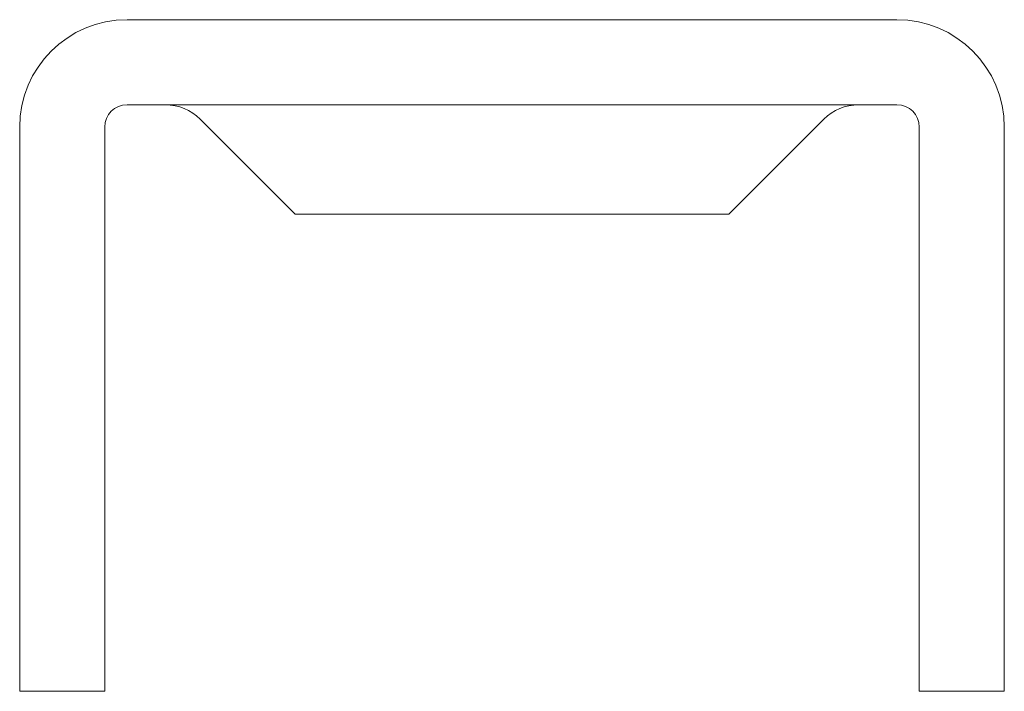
# Model space of a CAD drawing. Header units: millimetres. Extents: x -42.1 to -20.1, y -12.7 to 2.3.
import ezdxf

# ---------------------------------------------------------------- set-up
doc = ezdxf.new("R2010")
doc.units = ezdxf.units.MM

msp = doc.modelspace()

# ---------------------------------------------------------------- linework, layer by layer
at = {"color": 0, "linetype": 'Continuous', "lineweight": 0}
for p, q in [((-22.48, 2.328), (-39.68, 2.328)), ((-39.68, 0.428), (-22.48, 0.428)), ((-35.924, -2.016), (-38.045, 0.106)), ((-26.237, -2.016), (-24.115, 0.106)), ((-42.08, -0.072), (-42.08, -12.672)), ((-40.18, -12.672), (-40.18, -0.072)), ((-21.98, -0.072), (-21.98, -12.672)), ((-20.08, -12.672), (-20.08, -0.072)), ((-26.237, -2.016), (-35.924, -2.016)), ((-40.18, -12.672), (-42.08, -12.672)), ((-21.98, -12.672), (-20.08, -12.672))]:
    msp.add_line(p, q, dxfattribs=at)
at = {"color": 0, "linetype": 'Continuous', "lineweight": 0, "extrusion": (0, 0, -1)}
for centre, radius, start, end in [((39.68, -0.072), 2.4, 0, 90), ((22.48, -0.072), 2.4, 90, 180), ((39.68, -0.072), 0.5, 360, 90), ((38.823, -0.672), 1.1, 90, 135), ((23.337, -0.672), 1.1, 45, 90), ((22.48, -0.072), 0.5, 90, 180)]:
    msp.add_arc(centre, radius, start, end, dxfattribs=at)

doc.saveas('drawing.dxf')
